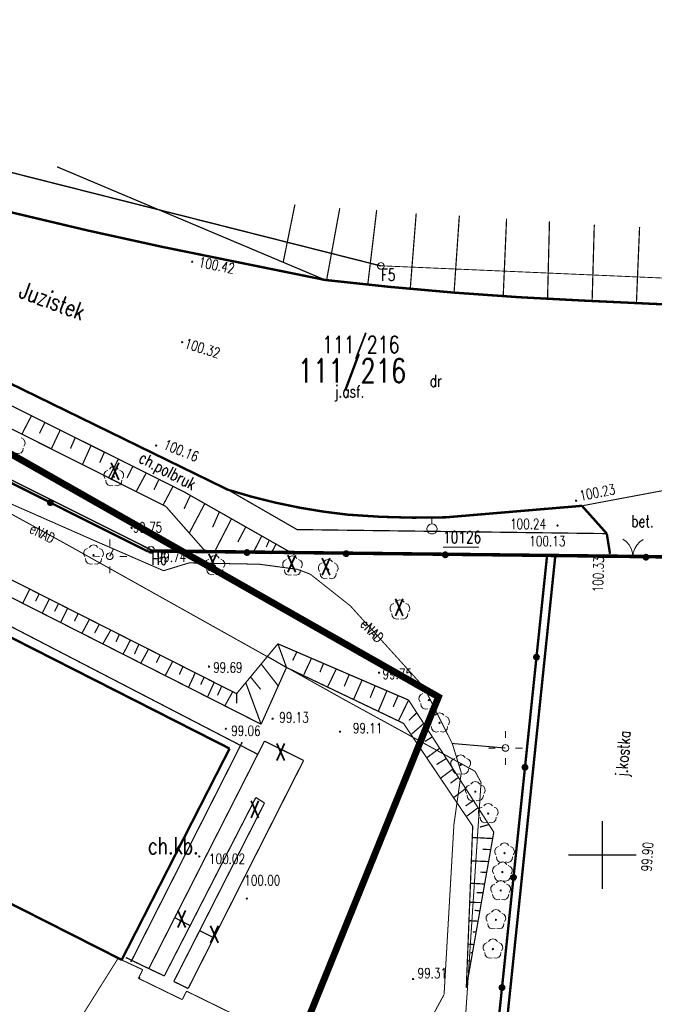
# Model space of a CAD drawing. Header units: metres. Extents: x 7501691 to 7504871, y 5814048 to 5814963.
# Tile 87 of 90: x 7504537 to 7504583, y 5814491 to 5814564. Entities that reach past the tile are written whole.
import ezdxf
from ezdxf.enums import TextEntityAlignment as Align

# ---------------------------------------------------------------- set-up
doc = ezdxf.new("R2010")
doc.units = ezdxf.units.M
doc.header["$MEASUREMENT"] = 0
for name, pattern in [('1', [0]), ('11', [3, 2.5, -0.5]), ('BUD', [0]), ('GDE', [0]), ('KOC', [1.5, 1, -0.5]), ('KOJ', [0]), ('KOU', [2, 1.5, -0.5]), ('UEB', [0]), ('UPK', [0]), ('WJD', [0]), ('WSQ', [1.75, 1.25, -0.5])]:
    doc.linetypes.add(name, pattern=pattern)
doc.layers.get('0').update_dxf_attribs({"linetype": 'CONTINUOUS'})
for name, color, linetype, lineweight in [('Dzialki', 7, 'GDE', 18), ('EADOD_T_0', 7, 'CONTINUOUS', 25), ('EBTPO_L_6', 7, 'WJD', 18), ('EBUPP_L_1', 7, 'BUD', 35), ('EBUPP_L_3', 7, '1', 35), ('EDZPD_L_0', 7, 'GDE', 20), ('EDZPP_T_0', 7, 'CONTINUOUS', 15), ('EDZTD_T_0', 7, 'CONTINUOUS', 20), ('EKLTK_T_0', 7, 'CONTINUOUS', 18), ('KRZYZE_L_0', 7, '1', 18), ('Numery_dzialek', 7, 'CONTINUOUS', 18), ('Numery_punktow', 7, 'CONTINUOUS', 9), ('Punkty', 7, 'CONTINUOUS', 18), ('SDROK_T_0', 7, 'CONTINUOUS', 18), ('SDROK_T_1', 7, 'CONTINUOUS', 18), ('SDRPK_L_0', 7, 'KOJ', 35), ('SDRPK_L_1', 7, '11', 15), ('SDRPK_L_2', 7, 'KOC', 18), ('SDRPK_L_3', 7, 'KOJ', 35), ('SDRPK_L_4', 7, 'KOU', 18), ('SZNPS_T_0', 7, 'CONTINUOUS', 18), ('SZNPS_T_3', 7, 'CONTINUOUS', 18), ('SZOPO_L_0', 7, 'CONTINUOUS', 35), ('SZOPO_T_0', 7, 'CONTINUOUS', 18), ('SZZPZ_T_0', 3, 'CONTINUOUS', 18), ('UEEOO_T_0', 1, 'CONTINUOUS', 15), ('UEEPA_T_3', 1, 'CONTINUOUS', 18), ('UEEPON_L_1', 1, 'UEB', 15), ('UKKPOD_L_0', 3, 'UPK', 15), ('UKKPOD_L_1', 3, 'UPK', 18), ('WUKOS_T_1', 7, 'CONTINUOUS', 15), ('WUKPS_L_6', 7, 'WSQ', 18), ('WWRPH_T_1', 7, 'CONTINUOUS', 18)]:
    doc.layers.add(name, color=color, linetype=linetype, lineweight=lineweight)
doc.layers.add('pomiar_18_12_2024', color=7, linetype='CONTINUOUS')
doc.layers.add('ZAKRES', color=7, linetype='CONTINUOUS')
doc.styles.add('STYL_ARIAL', font='simplex', dxfattribs={"width": 0.75, "oblique": 0.1})

# ---------------------------------------------------------------- blocks, each defined once
blk = doc.blocks.new('fdsgfdhgfjh')
at = {"color": 7, "const_width": 0.065}
for points in [[(628.93, -380.808), (627.625, -347.321), (631.46, -316.744), (630.476, -293.446), (631.603, -272.028), (642.12, -262.447), (642.84, -250.18), (613.01, -248.02), (473.074, -244.736), (370.953, -240.293), (311.01, -225.13), (43.231, -91.051), (39.421, -86.572), (-13.328, -60.153)], [(-16.835, -75.512), (354.018, -261.214), (467.857, -262.505), (472.746, -258.735), (593.685, -261.575), (612.103, -262.002), (615, -265.13), (621.573, -272.23), (620.457, -293.398), (621.441, -316.515), (617.616, -347.083), (618.941, -381.189)], [(-73.624, -607.379), (195.366, -583.748), (341.459, -571.655), (342.319, -570.715), (349.277, -563.045), (349.917, -560.655), (362.058, -448.634), (361.947, -446.744), (362.796, -440.405), (363.365, -434.665), (363.505, -433.525), (474.63, -446.54), (528.102, -452.597), (558.029, -454.712), (566.877, -447.021), (578.606, -447.669), (581.452, -423.391), (595.663, -375.234), (593.685, -261.575), (472.746, -258.735), (467.857, -262.505), (354.018, -261.214), (-16.835, -75.512)]]:
    blk.add_lwpolyline(points, dxfattribs=at)
at = {"color": 1, "const_width": 0.5}
blk.add_lwpolyline([(199.493, -172.243), (156.73, -247.896), (288.397, -308.04), (317.034, -289.46), (359.345, -311.135), (375.173, -272.058), (199.493, -172.243)], dxfattribs=at)
at = {"layer": 'Dzialki', "color": 7, "const_width": 0.09}
for points in [[(354, -261.22), (-16.86, -75.52)], [(310.99, -225.15), (370.93, -240.3)], [(467.84, -262.52), (354, -261.22)]]:
    blk.add_lwpolyline(points, dxfattribs=at)
at = {"layer": 'EBTPO_L_6', "color": 7, "const_width": 0.09}
for points in [[(353.829, -292.077), (362.35, -275.314)], [(362.35, -275.314), (365.233, -276.739)], [(365.233, -276.739), (356.727, -293.54)], [(361.717, -279.465), (354.969, -292.616)], [(355.667, -293.028), (362.35, -279.877)], [(362.35, -279.877), (361.717, -279.465)], [(355.736, -288.325), (356.872, -288.908)], [(357.573, -289.276), (358.618, -289.805)], [(352.141, -291.262), (353.829, -292.077)], [(354.969, -292.616), (353.829, -292.077)], [(356.727, -293.54), (355.667, -293.028)]]:
    blk.add_lwpolyline(points, dxfattribs=at)
at = {"layer": 'EBUPP_L_1', "color": 7, "const_width": 0.175}
for points in [[(312.43, -271.47), (351.83, -291.431)], [(351.83, -291.431), (359.779, -275.864)]]:
    blk.add_lwpolyline(points, dxfattribs=at)
at = {"layer": 'EBUPP_L_3', "color": 7, "const_width": 0.175}
blk.add_lwpolyline([(320.309, -255.805), (359.779, -275.864)], dxfattribs=at)
at = {"layer": 'EDZPD_L_0', "color": 7, "const_width": 0.1}
for points in [[(353.997, -261.225), (-16.856, -75.522)], [(370.931, -240.304), (310.985, -225.145)], [(467.835, -262.516), (353.997, -261.225)]]:
    blk.add_lwpolyline(points, dxfattribs=at)
at = {"layer": 'EDZPP_T_0', "color": 7}
blk.add_lwpolyline([(353.997, -260.975), (354.132, -261.014), (354.224, -261.121), (354.244, -261.26), (354.186, -261.388), (354.067, -261.464), (353.926, -261.464), (353.808, -261.388), (353.749, -261.26), (353.769, -261.121), (353.861, -261.014), (353.997, -260.975)], dxfattribs=at)
at = {"layer": 'KRZYZE_L_0', "color": 7, "linetype": '1', "const_width": 0.09}
for points in [[(387.25, -286.2), (387.25, -281.2)], [(384.75, -283.7), (389.75, -283.7)]]:
    blk.add_lwpolyline(points, dxfattribs=at)
at = {"layer": 'pomiar_18_12_2024', "color": 214, "linetype": '1', "const_width": 0.09}
blk.add_lwpolyline([(360.677, -275.453), (352.535, -291.535)], dxfattribs=at)
at = {"layer": 'pomiar_18_12_2024', "color": 214}
for p in [(360.677, -275.453), (352.535, -291.535), (353.134, -292.754)]:
    blk.add_point(p, dxfattribs=at)
at = {"layer": 'Punkty', "color": 7}
for points in [[(370.93, -240.05), (371.065, -240.09), (371.157, -240.196), (371.178, -240.336), (371.119, -240.464), (371, -240.54), (370.86, -240.54), (370.741, -240.464), (370.683, -240.336), (370.703, -240.196), (370.795, -240.09), (370.93, -240.05)], [(354, -260.97), (354.135, -261.01), (354.227, -261.116), (354.247, -261.255), (354.189, -261.384), (354.07, -261.46), (353.93, -261.46), (353.811, -261.384), (353.753, -261.255), (353.773, -261.116), (353.865, -261.01), (354, -260.97)]]:
    blk.add_lwpolyline(points, dxfattribs=at)
at = {"layer": 'SDRPK_L_0', "color": 7, "const_width": 0.175}
for points in [[(387.573, -260.026), (385.742, -257.978)], [(387.811, -261.519), (387.573, -260.026)], [(378.97, -307.95), (383.78, -261.66)]]:
    blk.add_lwpolyline(points, dxfattribs=at)
at = {"layer": 'SDRPK_L_1', "color": 7, "const_width": 0.075}
for points in [[(385.742, -257.978), (392.998, -256.616)], [(351.79, -291.42), (334.7, -282.75)], [(353.38, -292.16), (351.79, -291.42)], [(353.06, -292.79), (353.38, -292.16)], [(356.29, -294.36), (353.06, -292.79)], [(356.61, -293.74), (356.29, -294.36)], [(370.87, -300.73), (356.61, -293.74)]]:
    blk.add_lwpolyline(points, dxfattribs=at)
at = {"layer": 'SDRPK_L_2', "color": 7, "const_width": 0.09}
for points in [[(364.75, -259.728), (359.654, -256.793)], [(387.573, -260.026), (364.75, -259.728)]]:
    blk.add_lwpolyline(points, dxfattribs=at)
at = {"layer": 'SDRPK_L_3', "color": 7, "const_width": 0.175}
for points in [[(354.863, -238.908), (349.349, -237.696), (343.855, -236.393), (338.384, -234.999), (332.937, -233.515)], [(366.815, -241.336), (354.863, -238.908)], [(385.887, -242.859), (381.109, -242.608), (376.337, -242.271), (371.571, -241.846), (366.815, -241.336)], [(415.781, -244.253), (385.887, -242.859)], [(359.654, -256.793), (343.519, -248.913)], [(368.469, -258.629), (366.68, -258.404), (364.9, -258.107), (363.134, -257.739), (361.385, -257.301), (359.654, -256.793)], [(385.742, -257.978), (375.731, -258.825)], [(375.731, -258.825), (373.308, -258.852), (370.887, -258.787), (368.469, -258.629)]]:
    blk.add_lwpolyline(points, dxfattribs=at)
at = {"layer": 'SDRPK_L_4', "color": 7, "const_width": 0.09}
blk.add_lwpolyline([(361.88, -276.302), (335.641, -262.712)], dxfattribs=at)
at = {"layer": 'SZNPS_T_0', "color": 7}
for points in [[(374.692, -259.311), (374.692, -258.811)], [(374.692, -259.311), (374.866, -259.354), (375.001, -259.473), (375.065, -259.641), (375.043, -259.819), (374.941, -259.967), (374.782, -260.05), (374.603, -260.05), (374.444, -259.967), (374.342, -259.819), (374.32, -259.641), (374.384, -259.473), (374.518, -259.354), (374.692, -259.311)]]:
    blk.add_lwpolyline(points, dxfattribs=at)
at = {"layer": 'SZNPS_T_3', "color": 7, "const_width": 0.065}
blk.add_lwpolyline([(375.51, -261.03), (378.156, -261.029)], dxfattribs=at)
at = {"layer": 'SZOPO_L_0', "color": 7, "const_width": 0.175}
for points in [[(339.386, -254.14), (346.573, -257.74)], [(346.439, -257.844), (346.403, -257.733), (346.447, -257.626), (346.55, -257.571), (346.664, -257.596), (346.735, -257.688), (346.73, -257.804), (346.652, -257.89), (346.537, -257.906), (346.439, -257.844)], [(346.573, -257.74), (353.76, -261.34)], [(360.929, -261.526), (360.894, -261.415), (360.938, -261.308), (361.041, -261.253), (361.154, -261.278), (361.225, -261.37), (361.221, -261.486), (361.143, -261.572), (361.027, -261.588), (360.929, -261.526)], [(361.064, -261.422), (353.76, -261.34)], [(368.367, -261.504), (361.064, -261.422)], [(368.233, -261.608), (368.197, -261.497), (368.241, -261.39), (368.344, -261.335), (368.458, -261.36), (368.529, -261.452), (368.524, -261.568), (368.446, -261.654), (368.331, -261.67), (368.233, -261.608)], [(375.671, -261.586), (368.367, -261.504)], [(375.536, -261.69), (375.501, -261.579), (375.545, -261.471), (375.647, -261.417), (375.761, -261.442), (375.832, -261.534), (375.828, -261.65), (375.75, -261.736), (375.634, -261.752), (375.536, -261.69)], [(383.17, -261.67), (375.671, -261.586)], [(383.17, -261.67), (382.392, -269.129)], [(390.462, -261.763), (383.17, -261.67)], [(390.327, -261.868), (390.292, -261.757), (390.336, -261.649), (390.439, -261.595), (390.552, -261.62), (390.623, -261.711), (390.619, -261.828), (390.541, -261.914), (390.425, -261.93), (390.327, -261.868)], [(397.753, -261.857), (390.462, -261.763)], [(382.392, -269.129), (381.546, -277.244)], [(382.258, -269.234), (382.222, -269.123), (382.266, -269.015), (382.369, -268.961), (382.482, -268.986), (382.554, -269.078), (382.549, -269.194), (382.471, -269.28), (382.356, -269.296), (382.258, -269.234)], [(381.411, -277.348), (381.376, -277.237), (381.42, -277.129), (381.522, -277.075), (381.636, -277.1), (381.707, -277.192), (381.703, -277.308), (381.625, -277.394), (381.509, -277.41), (381.411, -277.348)], [(381.546, -277.244), (380.699, -285.358)], [(380.565, -285.462), (380.529, -285.351), (380.573, -285.243), (380.676, -285.189), (380.79, -285.214), (380.861, -285.306), (380.856, -285.422), (380.778, -285.508), (380.663, -285.524), (380.565, -285.462)], [(380.699, -285.358), (379.853, -293.472)], [(379.853, -293.472), (379.006, -301.586)], [(379.718, -293.576), (379.683, -293.465), (379.727, -293.357), (379.83, -293.303), (379.943, -293.328), (380.015, -293.42), (380.01, -293.536), (379.932, -293.622), (379.817, -293.638), (379.718, -293.576)]]:
    blk.add_lwpolyline(points, dxfattribs=at)
at = {"layer": 'SZOPO_T_0', "color": 7}
for points in [[(388.762, -260.429), (389.012, -260.618), (389.217, -260.855), (389.369, -261.13), (389.46, -261.43), (389.487, -261.742)], [(389.487, -261.742), (389.526, -261.431), (389.628, -261.135), (389.79, -260.866), (390.004, -260.637), (390.261, -260.458)]]:
    blk.add_lwpolyline(points, dxfattribs=at)
at = {"layer": 'SZZPZ_T_0', "color": 7}
for points in [[(344.422, -252.976), (344.595, -253.065), (344.7, -253.227), (344.71, -253.42), (344.623, -253.593)], [(344.58, -253.724), (344.55, -253.915), (344.428, -254.066), (344.247, -254.135), (344.056, -254.105)], [(350.607, -255.969), (350.52, -255.796), (350.53, -255.603), (350.635, -255.44), (350.808, -255.352)], [(350.919, -255.271), (351.056, -255.134), (351.243, -255.084), (351.43, -255.134), (351.568, -255.271)], [(351.679, -255.352), (351.851, -255.44), (351.957, -255.602), (351.967, -255.796), (351.879, -255.969)], [(351.243, -255.789), (351.275, -255.803), (351.288, -255.834), (351.275, -255.866), (351.243, -255.879), (351.212, -255.866), (351.198, -255.834), (351.212, -255.803), (351.243, -255.789)], [(351.175, -256.481), (350.983, -256.511), (350.803, -256.441), (350.681, -256.291), (350.65, -256.1)], [(351.837, -256.099), (351.806, -256.291), (351.684, -256.441), (351.504, -256.511), (351.312, -256.481)], [(349.119, -261.736), (349.031, -261.563), (349.042, -261.37), (349.147, -261.207), (349.319, -261.119)], [(349.431, -261.038), (349.568, -260.902), (349.755, -260.851), (349.942, -260.901), (350.079, -261.038)], [(350.19, -261.119), (350.363, -261.207), (350.468, -261.37), (350.479, -261.563), (350.391, -261.736)], [(349.686, -262.248), (349.495, -262.278), (349.314, -262.208), (349.192, -262.058), (349.162, -261.867)], [(349.755, -261.556), (349.787, -261.57), (349.8, -261.602), (349.787, -261.633), (349.755, -261.647), (349.723, -261.633), (349.71, -261.602), (349.723, -261.57), (349.755, -261.556)], [(350.349, -261.867), (350.318, -262.058), (350.196, -262.208), (350.015, -262.278), (349.824, -262.248)], [(358.372, -261.83), (358.509, -261.694), (358.696, -261.644), (358.883, -261.694), (359.02, -261.83)], [(364.091, -261.859), (364.229, -261.723), (364.416, -261.673), (364.603, -261.723), (364.74, -261.859)], [(358.06, -262.528), (357.973, -262.355), (357.983, -262.162), (358.088, -261.999), (358.261, -261.911)], [(358.696, -262.349), (358.728, -262.362), (358.741, -262.394), (358.728, -262.425), (358.696, -262.439), (358.664, -262.425), (358.651, -262.394), (358.664, -262.362), (358.696, -262.349)], [(359.132, -261.911), (359.304, -261.999), (359.41, -262.162), (359.42, -262.355), (359.332, -262.528)], [(363.78, -262.557), (363.692, -262.384), (363.702, -262.191), (363.808, -262.029), (363.98, -261.94)], [(364.416, -262.378), (364.448, -262.391), (364.461, -262.423), (364.448, -262.454), (364.416, -262.468), (364.384, -262.454), (364.371, -262.423), (364.384, -262.391), (364.416, -262.378)], [(364.851, -261.94), (365.024, -262.028), (365.129, -262.191), (365.139, -262.384), (365.052, -262.557)], [(366.41, -262.807), (366.322, -262.634), (366.332, -262.441), (366.438, -262.278), (366.61, -262.19)], [(366.721, -262.109), (366.858, -261.972), (367.046, -261.922), (367.233, -261.972), (367.37, -262.109)], [(367.481, -262.19), (367.654, -262.278), (367.759, -262.44), (367.769, -262.634), (367.682, -262.806)], [(358.628, -263.04), (358.436, -263.07), (358.256, -263), (358.134, -262.85), (358.103, -262.659)], [(359.29, -262.659), (359.259, -262.85), (359.137, -263), (358.957, -263.07), (358.765, -263.04)], [(364.347, -263.069), (364.156, -263.099), (363.975, -263.03), (363.853, -262.879), (363.822, -262.688)], [(365.009, -262.688), (364.979, -262.879), (364.857, -263.029), (364.676, -263.099), (364.485, -263.069)], [(366.977, -263.319), (366.786, -263.349), (366.605, -263.279), (366.483, -263.129), (366.452, -262.937)], [(367.046, -262.627), (367.077, -262.64), (367.091, -262.672), (367.077, -262.704), (367.046, -262.717), (367.014, -262.704), (367.001, -262.672), (367.014, -262.64), (367.046, -262.627)], [(367.639, -262.937), (367.609, -263.129), (367.486, -263.279), (367.306, -263.348), (367.115, -263.319)], [(371.69, -265.786), (371.602, -265.613), (371.612, -265.42), (371.718, -265.257), (371.89, -265.169)], [(372.001, -265.088), (372.138, -264.951), (372.325, -264.901), (372.513, -264.951), (372.65, -265.088)], [(372.761, -265.169), (372.933, -265.257), (373.039, -265.419), (373.049, -265.613), (372.962, -265.785)], [(372.257, -266.298), (372.065, -266.327), (371.885, -266.258), (371.763, -266.107), (371.732, -265.916)], [(372.326, -265.606), (372.357, -265.619), (372.371, -265.651), (372.357, -265.683), (372.326, -265.696), (372.294, -265.683), (372.281, -265.651), (372.294, -265.619), (372.326, -265.606)], [(372.919, -265.916), (372.888, -266.107), (372.766, -266.258), (372.586, -266.327), (372.394, -266.297)], [(373.824, -272.424), (373.736, -272.252), (373.747, -272.058), (373.852, -271.896), (374.024, -271.807)], [(374.135, -271.727), (374.273, -271.59), (374.46, -271.54), (374.647, -271.59), (374.784, -271.726)], [(374.895, -271.807), (375.068, -271.896), (375.173, -272.058), (375.184, -272.251), (375.096, -272.424)], [(374.391, -272.936), (374.2, -272.966), (374.019, -272.897), (373.897, -272.746), (373.866, -272.555)], [(374.46, -272.245), (374.492, -272.258), (374.505, -272.29), (374.492, -272.322), (374.46, -272.335), (374.428, -272.322), (374.415, -272.29), (374.428, -272.258), (374.46, -272.245)], [(375.053, -272.555), (375.023, -272.746), (374.901, -272.897), (374.72, -272.966), (374.529, -272.936)], [(374.616, -274.104), (374.529, -273.931), (374.539, -273.738), (374.644, -273.575), (374.817, -273.487)], [(374.928, -273.406), (375.065, -273.269), (375.252, -273.219), (375.439, -273.269), (375.577, -273.406)], [(375.688, -273.487), (375.86, -273.575), (375.966, -273.737), (375.976, -273.931), (375.888, -274.103)], [(375.252, -273.924), (375.284, -273.937), (375.297, -273.969), (375.284, -274.001), (375.252, -274.014), (375.22, -274.001), (375.207, -273.969), (375.22, -273.937), (375.252, -273.924)], [(375.184, -274.616), (374.992, -274.645), (374.812, -274.576), (374.69, -274.425), (374.659, -274.234)], [(375.846, -274.234), (375.815, -274.425), (375.693, -274.576), (375.513, -274.645), (375.321, -274.615)], [(376.481, -276.511), (376.618, -276.374), (376.805, -276.324), (376.992, -276.374), (377.13, -276.511)], [(376.17, -277.209), (376.082, -277.036), (376.092, -276.843), (376.197, -276.68), (376.37, -276.592)], [(376.805, -277.029), (376.837, -277.042), (376.85, -277.074), (376.837, -277.106), (376.805, -277.119), (376.774, -277.106), (376.76, -277.074), (376.774, -277.042), (376.805, -277.029)], [(377.241, -276.592), (377.413, -276.68), (377.519, -276.842), (377.529, -277.036), (377.441, -277.208)], [(376.737, -277.721), (376.546, -277.751), (376.365, -277.681), (376.243, -277.531), (376.212, -277.339)], [(377.399, -277.339), (377.368, -277.531), (377.246, -277.681), (377.066, -277.75), (376.874, -277.721)], [(377.247, -279.173), (377.16, -279), (377.17, -278.807), (377.275, -278.644), (377.447, -278.556)], [(377.559, -278.475), (377.696, -278.339), (377.883, -278.289), (378.07, -278.339), (378.207, -278.475)], [(378.319, -278.556), (378.491, -278.644), (378.596, -278.807), (378.607, -279), (378.519, -279.173)], [(377.883, -278.994), (377.915, -279.007), (377.928, -279.039), (377.915, -279.07), (377.883, -279.084), (377.851, -279.07), (377.838, -279.039), (377.851, -279.007), (377.883, -278.994)], [(377.815, -279.685), (377.623, -279.715), (377.442, -279.645), (377.32, -279.495), (377.29, -279.304)], [(378.477, -279.304), (378.446, -279.495), (378.324, -279.645), (378.143, -279.715), (377.952, -279.685)], [(378.51, -280.091), (378.647, -279.954), (378.834, -279.904), (379.021, -279.954), (379.158, -280.091)], [(378.198, -280.789), (378.11, -280.616), (378.121, -280.423), (378.226, -280.26), (378.398, -280.172)], [(378.834, -280.61), (378.866, -280.623), (378.879, -280.655), (378.866, -280.686), (378.834, -280.7), (378.802, -280.686), (378.789, -280.655), (378.802, -280.623), (378.834, -280.61)], [(379.27, -280.172), (379.442, -280.26), (379.547, -280.423), (379.558, -280.616), (379.47, -280.789)], [(378.765, -281.301), (378.574, -281.331), (378.393, -281.261), (378.271, -281.111), (378.241, -280.92)], [(379.428, -280.92), (379.397, -281.111), (379.275, -281.261), (379.094, -281.331), (378.903, -281.301)], [(379.714, -283.006), (379.851, -282.87), (380.038, -282.819), (380.226, -282.869), (380.363, -283.006)], [(379.403, -283.704), (379.315, -283.531), (379.325, -283.338), (379.431, -283.175), (379.603, -283.087)], [(380.039, -283.525), (380.07, -283.538), (380.084, -283.57), (380.07, -283.601), (380.039, -283.615), (380.007, -283.601), (379.994, -283.57), (380.007, -283.538), (380.039, -283.525)], [(380.474, -283.087), (380.646, -283.175), (380.752, -283.338), (380.762, -283.531), (380.675, -283.704)], [(379.97, -284.216), (379.779, -284.246), (379.598, -284.176), (379.476, -284.026), (379.445, -283.835)], [(379.556, -284.401), (379.693, -284.264), (379.88, -284.214), (380.067, -284.264), (380.205, -284.4)], [(380.632, -283.835), (380.601, -284.026), (380.48, -284.176), (380.299, -284.246), (380.107, -284.216)], [(379.245, -285.098), (379.157, -284.925), (379.167, -284.732), (379.272, -284.57), (379.445, -284.481)], [(379.88, -284.919), (379.912, -284.932), (379.925, -284.964), (379.912, -284.996), (379.88, -285.009), (379.849, -284.996), (379.835, -284.964), (379.849, -284.932), (379.88, -284.919)], [(380.316, -284.481), (380.488, -284.57), (380.594, -284.732), (380.604, -284.925), (380.516, -285.098)], [(379.812, -285.61), (379.62, -285.64), (379.44, -285.571), (379.318, -285.42), (379.287, -285.229)], [(379.429, -285.763), (379.567, -285.626), (379.754, -285.576), (379.941, -285.626), (380.078, -285.763)], [(380.474, -285.229), (380.443, -285.42), (380.321, -285.571), (380.141, -285.64), (379.949, -285.61)], [(379.118, -286.461), (379.03, -286.288), (379.041, -286.095), (379.146, -285.932), (379.318, -285.844)], [(379.754, -286.281), (379.786, -286.295), (379.799, -286.326), (379.786, -286.358), (379.754, -286.371), (379.722, -286.358), (379.709, -286.326), (379.722, -286.295), (379.754, -286.281)], [(380.189, -285.844), (380.362, -285.932), (380.467, -286.094), (380.478, -286.288), (380.39, -286.461)], [(379.685, -286.973), (379.494, -287.003), (379.313, -286.933), (379.191, -286.783), (379.161, -286.592)], [(380.347, -286.591), (380.317, -286.783), (380.195, -286.933), (380.014, -287.003), (379.823, -286.973)], [(378.77, -288.616), (378.682, -288.443), (378.692, -288.249), (378.798, -288.087), (378.97, -287.999)], [(379.081, -287.918), (379.218, -287.781), (379.406, -287.731), (379.593, -287.781), (379.73, -287.918)], [(379.841, -287.999), (380.014, -288.087), (380.119, -288.249), (380.129, -288.443), (380.042, -288.615)], [(379.406, -288.436), (379.437, -288.449), (379.451, -288.481), (379.437, -288.513), (379.406, -288.526), (379.374, -288.513), (379.361, -288.481), (379.374, -288.449), (379.406, -288.436)], [(379.337, -289.128), (379.146, -289.157), (378.965, -289.088), (378.843, -288.938), (378.812, -288.746)], [(379.999, -288.746), (379.969, -288.937), (379.846, -289.088), (379.666, -289.157), (379.474, -289.127)], [(378.548, -290.77), (378.461, -290.598), (378.471, -290.404), (378.576, -290.242), (378.749, -290.153)], [(378.86, -290.073), (378.997, -289.936), (379.184, -289.886), (379.371, -289.936), (379.508, -290.072)], [(379.62, -290.153), (379.792, -290.242), (379.897, -290.404), (379.908, -290.597), (379.82, -290.77)], [(379.116, -291.282), (378.924, -291.312), (378.743, -291.243), (378.622, -291.092), (378.591, -290.901)], [(379.184, -290.591), (379.216, -290.604), (379.229, -290.636), (379.216, -290.668), (379.184, -290.681), (379.152, -290.668), (379.139, -290.636), (379.152, -290.604), (379.184, -290.591)], [(379.778, -290.901), (379.747, -291.092), (379.625, -291.243), (379.444, -291.312), (379.253, -291.282)]]:
    blk.add_lwpolyline(points, dxfattribs=at)
at = {"layer": 'UEEPA_T_3', "color": 7}
for points in [[(350.952, -260.952), (350.954, -260.452)], [(349.699, -261.698), (350.199, -261.7)], [(350.949, -261.452), (351.084, -261.492), (351.177, -261.598), (351.197, -261.738), (351.138, -261.866), (351.02, -261.942), (350.879, -261.942), (350.76, -261.866), (350.702, -261.738), (350.722, -261.599), (350.814, -261.492), (350.949, -261.452)], [(351.699, -261.705), (352.199, -261.707)], [(350.946, -262.452), (350.945, -262.952)], [(380.108, -275.074), (380.108, -274.574)], [(380.108, -275.574), (380.243, -275.614), (380.336, -275.72), (380.356, -275.86), (380.297, -275.988), (380.179, -276.064), (380.038, -276.064), (379.919, -275.988), (379.861, -275.86), (379.881, -275.72), (379.973, -275.614), (380.108, -275.574)], [(378.858, -275.824), (379.358, -275.824)], [(380.858, -275.824), (381.358, -275.824)], [(380.109, -276.574), (380.109, -277.074)]]:
    blk.add_lwpolyline(points, dxfattribs=at)
at = {"layer": 'UEEPON_L_1', "color": 1, "const_width": 0.075}
for points in [[(347.98, -260.936), (323.96, -247.727)], [(349.863, -260.561), (333.86, -253.513)], [(368.262, -272.277), (347.98, -260.936)], [(354.914, -262.759), (349.863, -260.561)], [(350.949, -261.702), (351.226, -261.148)], [(356.795, -262.184), (354.914, -262.759)], [(361.984, -262.282), (356.795, -262.184)], [(364.776, -262.658), (361.984, -262.282)], [(365.727, -263.014), (364.776, -262.658)], [(368.678, -265.351), (365.727, -263.014)], [(374.106, -271.351), (368.678, -265.351)], [(376.186, -275.489), (374.106, -271.351)], [(377.864, -277.536), (368.262, -272.277)], [(380.108, -275.824), (376.186, -275.489)], [(376.186, -275.489), (376.85, -277.631)], [(376.85, -277.631), (376.312, -281.433)], [(377.864, -277.536), (378.308, -278.359)], [(378.308, -278.359), (377.012, -297.974)], [(376.312, -281.433), (375.585, -293.982)], [(375.585, -293.982), (373.526, -297.784)]]:
    blk.add_lwpolyline(points, dxfattribs=at)
at = {"layer": 'UKKPOD_L_0', "color": 3, "const_width": 0.075}
blk.add_lwpolyline([(343.58, -304.05), (351.57, -291.31)], dxfattribs=at)
at = {"layer": 'UKKPOD_L_1', "color": 3, "const_width": 0.09}
for points in [[(364.595, -235.772), (363.731, -240.028)], [(367.897, -236.054), (366.927, -241.352)], [(370.617, -236.195), (369.964, -241.651)], [(373.531, -236.424), (373.09, -242.004)], [(376.709, -236.6), (376.322, -242.233)], [(380.188, -236.829), (379.942, -242.515)], [(383.349, -237.022), (383.209, -242.673)], [(386.651, -237.269), (386.493, -242.885)], [(389.989, -237.445), (389.76, -242.955)]]:
    blk.add_lwpolyline(points, dxfattribs=at)
at = {"layer": 'WUKOS_T_1', "color": 7}
blk.add_lwpolyline([(387.63, -261.675), (387.662, -261.688), (387.675, -261.72), (387.662, -261.752), (387.63, -261.765), (387.598, -261.752), (387.585, -261.72), (387.598, -261.688), (387.63, -261.675)], dxfattribs=at)
at = {"layer": 'WUKPS_L_6', "color": 7, "const_width": 0.09}
for points in [[(366.815, -241.336), (347.065, -233)], [(364.595, -235.772), (363.731, -240.028)], [(367.897, -236.054), (366.927, -241.352)], [(370.617, -236.195), (369.964, -241.651)], [(373.531, -236.424), (373.09, -242.004)], [(376.709, -236.6), (376.322, -242.233)], [(380.188, -236.829), (379.942, -242.515)], [(383.349, -237.022), (383.209, -242.673)], [(386.651, -237.269), (386.493, -242.885)], [(389.989, -237.445), (389.76, -242.955)], [(355.086, -258.027), (323.745, -242.283)], [(356.373, -256.92), (341.796, -249.654)], [(322.396, -252.656), (360.297, -271.821)], [(362.103, -274.071), (322.016, -253.734)], [(364.554, -261.565), (356.373, -256.92)], [(358.098, -261.448), (355.086, -258.027)], [(360.297, -271.821), (363.338, -268.145)], [(363.338, -268.145), (372.972, -272.294)], [(363.972, -269.888), (362.103, -274.071)], [(372.592, -274.005), (363.972, -269.888)], [(372.972, -272.294), (379.247, -282.021)], [(377.695, -281.578), (372.592, -274.005)], [(377.221, -293.492), (377.695, -281.578)], [(379.247, -282.021), (377.221, -293.492)]]:
    blk.add_lwpolyline(points, dxfattribs=at)
at = {"layer": 'WUKPS_L_6', "color": 7, "linetype": '1', "const_width": 0.09}
for points in [[(345.162, -251.376), (344.487, -252.673)], [(346.187, -251.804), (345.772, -252.647)], [(347.29, -252.413), (346.667, -253.737)], [(348.406, -252.958), (348.055, -253.762)], [(349.56, -253.555), (348.938, -254.943)], [(350.559, -254.022), (350.209, -254.8)], [(351.571, -254.566), (350.858, -255.929)], [(352.648, -255.085), (352.22, -255.928)], [(353.621, -255.591), (352.895, -256.927)], [(354.556, -256.071), (354.205, -256.797)], [(355.594, -256.577), (354.893, -257.9)], [(356.891, -257.212), (356.424, -258.198)], [(357.942, -257.835), (356.814, -259.975)], [(359.019, -258.444), (358.526, -259.56)], [(359.927, -258.924), (358.63, -261.441)], [(360.978, -259.521), (360.382, -260.65)], [(362.133, -260.234), (361.471, -261.519)], [(362.678, -260.571), (362.483, -261.012)], [(363.184, -260.831), (362.808, -261.544)], [(345.059, -264.101), (344.552, -265.116)], [(345.74, -264.497), (345.48, -265.004)], [(346.495, -264.856), (345.988, -265.871)], [(347.176, -265.19), (346.891, -265.759)], [(347.844, -265.536), (347.337, -266.551)], [(348.612, -265.932), (348.352, -266.477)], [(349.441, -266.365), (348.909, -267.356)], [(350.171, -266.712), (349.837, -267.355)], [(351.013, -267.157), (350.456, -268.123)], [(351.657, -267.454), (351.409, -267.999)], [(352.462, -267.887), (351.942, -268.89)], [(353.093, -268.184), (352.771, -268.902)], [(363.972, -269.888), (363.338, -268.145)], [(353.811, -268.531), (353.254, -269.546)], [(354.652, -268.988), (354.38, -269.533)], [(363.972, -269.888), (362.599, -269.099)], [(364.431, -269.371), (364.728, -268.752)], [(355.606, -269.409), (355.049, -270.461)], [(356.336, -269.842), (356.076, -270.412)], [(363.367, -271.252), (362.141, -269.68)], [(365.248, -270.423), (365.805, -269.234)], [(366.436, -270.237), (366.684, -269.63)], [(357.24, -270.3), (356.77, -271.315)], [(357.908, -270.597), (357.648, -271.154)], [(361.3, -270.559), (362.067, -271.5)], [(367.006, -271.313), (367.624, -270.038)], [(368.231, -271.276), (368.602, -270.397)], [(358.651, -270.981), (358.156, -272.058)], [(359.208, -271.253), (358.886, -271.946)], [(360.99, -271.055), (362.103, -274.071)], [(368.924, -272.229), (369.531, -270.843)], [(370.138, -272.118), (370.496, -271.251)], [(360.013, -271.674), (359.456, -272.664)], [(360.297, -271.821), (360.297, -272.528)], [(370.744, -273.095), (371.375, -271.597)], [(371.833, -272.798), (372.192, -271.969)], [(372.217, -273.825), (372.972, -272.294)], [(372.997, -273.788), (373.554, -273.243)], [(373.195, -274.791), (374.049, -274.048)], [(374.161, -275.347), (374.718, -275.001)], [(374.334, -276.523), (375.238, -275.855)], [(375.027, -277.043), (375.745, -276.597)], [(375.349, -278.033), (376.203, -277.389)], [(376.055, -278.417), (376.624, -277.996)], [(376.315, -279.457), (377.157, -278.825)], [(377.169, -280.1), (377.751, -279.691)], [(377.262, -280.839), (378.054, -280.245)], [(378.233, -281.651), (378.847, -281.472)], [(379.163, -282.491), (377.69, -282.417)], [(378.989, -283.308), (378.432, -283.283)], [(377.591, -284.138), (378.841, -284.187)], [(378.247, -284.967), (378.73, -284.991)], [(377.542, -285.784), (378.569, -285.846)], [(377.987, -286.477), (378.421, -286.477)], [(377.48, -287.195), (378.297, -287.207)], [(377.839, -287.777), (378.198, -287.826)], [(377.418, -288.544), (378.062, -288.581)], [(377.703, -289.386), (377.938, -289.361)], [(377.32, -290.265), (377.777, -290.302)], [(377.542, -290.896), (377.716, -290.896)], [(377.332, -291.502), (377.604, -291.515)]]:
    blk.add_lwpolyline(points, dxfattribs=at)
at = {"layer": 'WWRPH_T_1', "color": 7}
for points in [[(357.024, -239.946), (357.056, -239.959), (357.069, -239.991), (357.056, -240.023), (357.024, -240.036), (356.993, -240.023), (356.979, -239.991), (356.993, -239.959), (357.024, -239.946)], [(356.292, -245.874), (356.323, -245.887), (356.337, -245.919), (356.323, -245.951), (356.292, -245.964), (356.26, -245.951), (356.247, -245.919), (356.26, -245.887), (356.292, -245.874)], [(354.373, -253.495), (354.405, -253.509), (354.418, -253.54), (354.405, -253.572), (354.373, -253.585), (354.342, -253.572), (354.328, -253.54), (354.342, -253.509), (354.373, -253.495)], [(385.31, -257.555), (385.342, -257.568), (385.355, -257.6), (385.342, -257.632), (385.31, -257.645), (385.279, -257.632), (385.265, -257.6), (385.279, -257.568), (385.31, -257.555)], [(352.557, -259.563), (352.589, -259.576), (352.602, -259.608), (352.589, -259.64), (352.557, -259.653), (352.525, -259.64), (352.512, -259.608), (352.525, -259.576), (352.557, -259.563)], [(383.945, -259.389), (383.977, -259.402), (383.99, -259.434), (383.977, -259.466), (383.945, -259.479), (383.913, -259.466), (383.9, -259.434), (383.913, -259.402), (383.945, -259.389)], [(358.261, -269.78), (358.292, -269.794), (358.306, -269.825), (358.292, -269.857), (358.261, -269.87), (358.229, -269.857), (358.216, -269.825), (358.229, -269.794), (358.261, -269.78)], [(370.793, -270.23), (370.825, -270.243), (370.838, -270.275), (370.825, -270.307), (370.793, -270.32), (370.761, -270.307), (370.748, -270.275), (370.761, -270.243), (370.793, -270.23)], [(362.947, -273.618), (362.979, -273.632), (362.992, -273.663), (362.979, -273.695), (362.947, -273.708), (362.915, -273.695), (362.902, -273.663), (362.915, -273.632), (362.947, -273.618)], [(359.503, -274.353), (359.535, -274.366), (359.548, -274.398), (359.535, -274.43), (359.503, -274.443), (359.471, -274.43), (359.458, -274.398), (359.471, -274.366), (359.503, -274.353)], [(367.915, -274.577), (367.947, -274.59), (367.96, -274.622), (367.947, -274.654), (367.915, -274.667), (367.883, -274.654), (367.87, -274.622), (367.883, -274.59), (367.915, -274.577)], [(357.549, -283.77), (357.581, -283.783), (357.594, -283.815), (357.581, -283.846), (357.549, -283.86), (357.518, -283.846), (357.504, -283.815), (357.518, -283.783), (357.549, -283.77)], [(361.05, -286.874), (361.082, -286.887), (361.095, -286.919), (361.082, -286.951), (361.05, -286.964), (361.018, -286.951), (361.005, -286.919), (361.018, -286.887), (361.05, -286.874)], [(373.301, -292.8), (373.333, -292.813), (373.346, -292.845), (373.333, -292.876), (373.301, -292.89), (373.269, -292.876), (373.256, -292.845), (373.269, -292.813), (373.301, -292.8)]]:
    blk.add_lwpolyline(points, dxfattribs=at)
at = {"layer": 'ZAKRES', "color": 3, "const_width": 0.09}
blk.add_lwpolyline([(199.493, -172.243), (375.068, -271.896), (359.203, -311.137), (317.034, -289.46), (288.397, -308.04), (156.73, -247.896), (199.493, -172.243)], dxfattribs=at)
at = {"layer": 'EADOD_T_0', "color": 7, "style": 'STYL_ARIAL', "width": 0.75}
blk.add_text('Juzistek', height=1.25, rotation=339.4531, dxfattribs=at).set_placement((346.733, -242.868), align=Align.MIDDLE_CENTER)
at = {"layer": 'EDZTD_T_0', "color": 7, "style": 'STYL_ARIAL', "width": 0.75}
blk.add_text('111/216', height=1.25, rotation=0.0091, dxfattribs=at).set_placement((366.596, -245.473), align=Align.TOP_LEFT)
at = {"layer": 'EKLTK_T_0', "color": 7, "style": 'STYL_ARIAL', "width": 0.75}
blk.add_text('dr', height=0.875, rotation=0.0091, dxfattribs=at).set_placement((374.979, -248.77), align=Align.MIDDLE_CENTER)
at = {"layer": 'Numery_dzialek', "color": 7, "style": 'STYL_ARIAL', "width": 0.75}
blk.add_text('111/216', height=1.75, dxfattribs=at).set_placement((364.808, -247.148), align=Align.TOP_LEFT)
at = {"layer": 'Numery_punktow', "color": 7, "style": 'STYL_ARIAL', "width": 0.75}
for s, p in [('F5', (370.93, -240.519)), ('H6', (354, -261.439))]:
    blk.add_text(s, height=0.875, dxfattribs=at).set_placement(p, align=Align.TOP_LEFT)
at = {"layer": 'pomiar_18_12_2024', "color": 214, "style": 'STYL_ARIAL', "width": 0.75}
for s, p in [('X', (350.937, -256.445)), ('X', (358.122, -263.136)), ('X', (363.952, -263.247)), ('X', (366.482, -263.453)), ('X', (371.873, -266.457)), ('X', (363.151, -277.126)), ('X', (361.238, -281.33)), ('ch.kb.', (353.758, -284.026)), ('X', (355.846, -289.419)), ('X', (358.252, -290.549))]:
    blk.add_text(s, height=1.25, dxfattribs=at).set_placement(p, align=Align.BOTTOM_LEFT)
at = {"layer": 'SDROK_T_0', "color": 7, "style": 'STYL_ARIAL', "width": 0.75}
for s, rotation, p in [('j.asf.', 359.2839, (368.617, -249.556)), ('j.kostka', 85.8177, (388.769, -276.233))]:
    blk.add_text(s, height=0.875, rotation=rotation, dxfattribs=at).set_placement(p, align=Align.MIDDLE_CENTER)
at = {"layer": 'SDROK_T_1', "color": 7, "style": 'STYL_ARIAL', "width": 0.75}
for s, rotation, p in [('ch.polbruk', 332.0297, (355.209, -255.398)), ('bet.', 359.4304, (390.206, -259.108))]:
    blk.add_text(s, height=0.875, rotation=rotation, dxfattribs=at).set_placement(p, align=Align.MIDDLE_CENTER)
at = {"layer": 'SZNPS_T_3', "color": 7, "style": 'STYL_ARIAL', "width": 0.75}
blk.add_text('10126', height=0.875, rotation=0.0091, dxfattribs=at).set_placement((375.51, -260.981), align=Align.BOTTOM_LEFT)
at = {"layer": 'UEEOO_T_0', "color": 1, "style": 'STYL_ARIAL', "width": 0.75}
for rotation, p in [(333.4441, (345.988, -260.01)), (314.0382, (370.276, -267.187))]:
    blk.add_text('eNAD', height=0.75, rotation=rotation, dxfattribs=at).set_placement(p, align=Align.MIDDLE_CENTER)
at = {"layer": 'WUKOS_T_1', "color": 7, "style": 'STYL_ARIAL', "width": 0.75}
for s, rotation, p in [('100.42', 348.8203, (357.418, -240.588)), ('100.32', 343.0337, (356.338, -246.556)), ('100.16', 338.0486, (354.761, -253.972)), ('100.23', 10.7505, (385.686, -257.827)), ('100.24', 0.0091, (380.45, -259.913)), ('99.75', 0.0091, (352.646, -260.164)), ('100.13', 0.0091, (381.866, -261.18)), ('99.74', 0.0091, (354.408, -262.338)), ('99.69', 0.0091, (358.565, -270.494)), ('99.75', 0.0091, (371.05, -270.967)), ('99.13', 0.0091, (363.446, -274.169)), ('99.06', 0.0091, (359.897, -275.152)), ('99.11', 0.0091, (368.864, -274.96)), ('100.02', 0.0091, (358.264, -284.589)), ('100.00', 0.0091, (360.862, -286.173)), ('99.31', 0.0091, (373.633, -293.015))]:
    blk.add_text(s, height=0.75, rotation=rotation, dxfattribs=at).set_placement(p, align=Align.BOTTOM_LEFT)
for s, rotation, p in [('100.33', 88.3003, (387.588, -261.719)), ('99.90', 86.5285, (391.218, -282.787))]:
    blk.add_text(s, height=0.75, rotation=rotation, dxfattribs=at).set_placement(p, align=Align.BOTTOM_RIGHT)

msp = doc.modelspace()

# ---------------------------------------------------------------- block references
at = {"linetype": 'Continuous'}
msp.add_blockref('fdsgfdhgfjh', (7504192.35177, 5814786.13308), dxfattribs=at)

doc.saveas('drawing.dxf')
